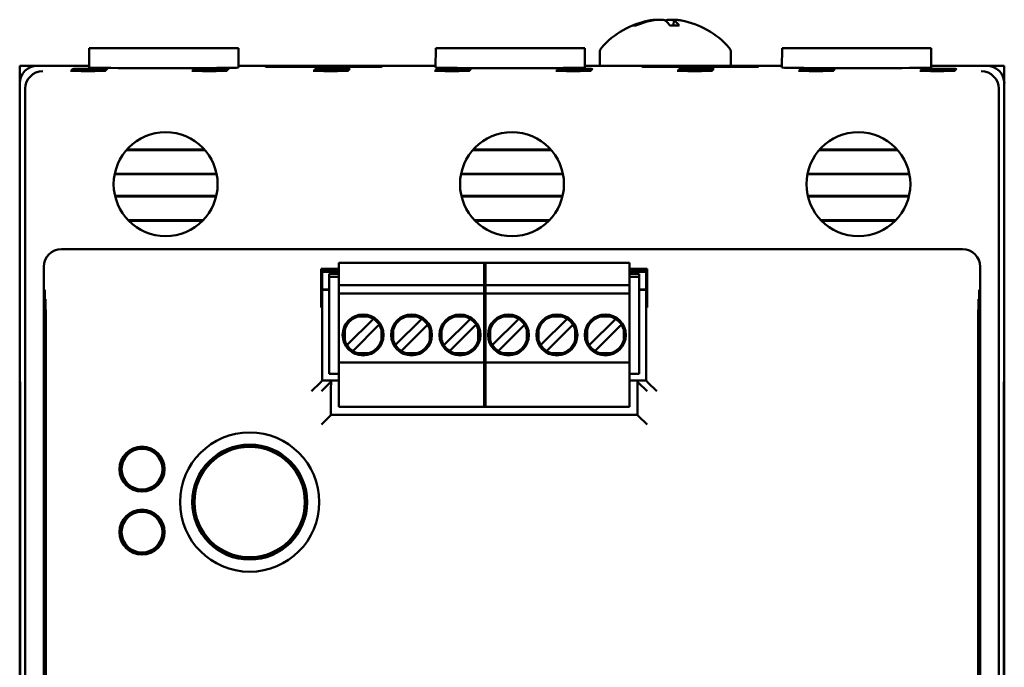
# Model space of a CAD drawing. Header units: inches. Extents: x 1.8 to 23.2, y 1.2 to 17.8.
# Tile 4 of 12: x 9.4 to 12.2, y 10 to 11.9. Entities that reach past the tile are written whole.
import ezdxf

# ---------------------------------------------------------------- set-up
doc = ezdxf.new("R2010")
doc.units = ezdxf.units.IN
doc.header["$LTSCALE"] = 0.8
doc.header["$MEASUREMENT"] = 0
doc.layers.add('Visible (ANSI)', color=7, linetype='Continuous', lineweight=50)

msp = doc.modelspace()

# ---------------------------------------------------------------- linework, layer by layer
at = {"layer": 'Visible (ANSI)'}
for p, q in [((11.2235, 11.8761), (11.2222, 11.861)), ((11.1162, 11.861), (11.1095, 11.861)), ((11.2383, 11.861), (11.2124, 11.861)), ((9.5614, 11.7962), (9.5609, 11.7412)), ((9.5614, 11.7962), (9.9854, 11.7962)), ((9.9854, 11.7962), (9.9858, 11.7412)), ((10.5464, 11.7962), (10.5459, 11.7412)), ((10.5464, 11.7962), (10.9704, 11.7962)), ((10.9704, 11.7962), (10.9708, 11.7412)), ((11.5314, 11.7962), (11.5309, 11.7412)), ((11.5314, 11.7962), (11.9554, 11.7962)), ((11.9554, 11.7962), (11.9558, 11.7412)), ((11.0129, 11.7842), (11.0129, 11.7462)), ((11.3859, 11.7842), (11.3859, 11.7462)), ((9.3634, 11.7462), (9.364, 11.7462)), ((9.3634, 11.7462), (9.3634, 11.6962)), ((9.364, 11.7041), (9.364, 11.7462)), ((9.364, 11.7462), (9.4134, 11.7462)), ((9.5609, 11.7462), (9.4134, 11.7462)), ((10.5459, 11.7462), (9.9858, 11.7462)), ((10.0628, 11.7446), (10.0629, 11.7435)), ((10.0628, 11.7435), (10.0628, 11.7446)), ((10.0628, 11.7446), (10.3939, 11.7446)), ((10.3939, 11.7435), (10.0628, 11.7435)), ((10.3939, 11.7446), (10.3939, 11.7435)), ((10.3939, 11.7446), (10.3939, 11.7435)), ((11.5309, 11.7462), (10.9708, 11.7462)), ((11.1328, 11.7446), (11.4639, 11.7446)), ((11.1328, 11.7446), (11.1329, 11.7435)), ((11.1328, 11.7435), (11.1328, 11.7446)), ((11.4639, 11.7435), (11.1328, 11.7435)), ((11.4639, 11.7446), (11.4639, 11.7435)), ((11.4639, 11.7446), (11.4639, 11.7435)), ((12.1134, 11.7462), (11.9558, 11.7462)), ((12.1134, 11.7462), (12.1627, 11.7462)), ((12.1627, 11.7462), (12.1627, 11.7041)), ((12.1627, 11.7462), (12.1634, 11.7462)), ((12.1634, 11.6962), (12.1634, 11.7462)), ((9.3634, 11.6962), (9.3634, 10.8762)), ((9.3792, 8.312), (9.3792, 11.6804)), ((12.1476, 11.6804), (12.1476, 8.312)), ((12.1634, 10.8762), (12.1634, 11.6962)), ((9.8886, 11.5082), (9.6682, 11.5082)), ((10.8736, 11.5082), (10.6532, 11.5082)), ((11.8586, 11.5082), (11.6382, 11.5082)), ((9.89, 11.5066), (9.6668, 11.5066)), ((10.875, 11.5066), (10.6518, 11.5066)), ((11.86, 11.5066), (11.6368, 11.5066)), ((9.6333, 11.4379), (9.9234, 11.4379)), ((9.6336, 11.4395), (9.9231, 11.4395)), ((10.6183, 11.4379), (10.9084, 11.4379)), ((10.6186, 11.4395), (10.9081, 11.4395)), ((11.6033, 11.4379), (11.8934, 11.4379)), ((11.6036, 11.4395), (11.8931, 11.4395)), ((9.9223, 11.3761), (9.6344, 11.3761)), ((9.9219, 11.3745), (9.6348, 11.3745)), ((10.9073, 11.3761), (10.6194, 11.3761)), ((10.9069, 11.3745), (10.6198, 11.3745)), ((11.8923, 11.3761), (11.6044, 11.3761)), ((11.8919, 11.3745), (11.6048, 11.3745)), ((9.6715, 11.3075), (9.8852, 11.3075)), ((9.6731, 11.3059), (9.8836, 11.3059)), ((10.6565, 11.3075), (10.8702, 11.3075)), ((10.6581, 11.3059), (10.8686, 11.3059)), ((11.6415, 11.3075), (11.8552, 11.3075)), ((11.6431, 11.3059), (11.8536, 11.3059)), ((12.0447, 11.2247), (9.4821, 11.2247)), ((9.4321, 11.1747), (9.4321, 8.8177)), ((10.271, 11.178), (10.271, 11.1859)), ((10.271, 11.1859), (10.6883, 11.1859)), ((10.271, 11.1229), (10.271, 11.178)), ((10.6844, 11.178), (10.6844, 11.1859)), ((10.6844, 11.1859), (11.0977, 11.1859)), ((10.6844, 11.178), (10.6844, 11.1229)), ((10.6883, 11.1859), (10.6883, 11.178)), ((10.6883, 11.1229), (10.6883, 11.178)), ((11.0977, 11.1859), (11.0977, 11.178)), ((11.0977, 11.178), (11.0977, 11.1229)), ((12.0947, 8.8177), (12.0947, 11.1747)), ((10.221, 11.1689), (10.221, 11.1021)), ((10.271, 11.1689), (10.221, 11.1689)), ((10.2239, 11.1655), (10.221, 11.1689)), ((10.271, 11.1655), (10.2239, 11.1655)), ((10.2239, 10.8514), (10.2239, 11.1655)), ((10.271, 11.1607), (10.2239, 11.1607)), ((10.271, 11.1606), (10.2239, 11.1606)), ((10.2434, 11.1465), (10.2434, 11.1544)), ((10.271, 11.1544), (10.2434, 11.1544)), ((10.2434, 10.8709), (10.2434, 11.1465)), ((10.2434, 11.1465), (10.271, 11.1465)), ((11.1477, 11.1689), (11.0977, 11.1689)), ((11.1449, 11.1655), (11.0977, 11.1655)), ((11.1449, 11.1607), (11.0977, 11.1607)), ((11.1449, 11.1606), (11.0977, 11.1606)), ((11.1253, 11.1544), (11.0977, 11.1544)), ((11.0977, 11.1465), (11.1253, 11.1465)), ((11.1253, 11.1544), (11.1253, 11.1465)), ((11.1253, 10.8709), (11.1253, 11.1465)), ((11.1477, 11.1689), (11.1449, 11.1655)), ((11.1449, 11.1655), (11.1449, 10.8514)), ((11.1477, 11.1021), (11.1477, 11.1689)), ((10.271, 11.1229), (10.271, 11.0993)), ((10.6883, 11.1229), (10.271, 11.1229)), ((10.6844, 11.1229), (10.6844, 11.0993)), ((11.0977, 11.1229), (10.6844, 11.1229)), ((10.6883, 11.0993), (10.6883, 11.1229)), ((11.0977, 11.0993), (11.0977, 11.1229)), ((10.2239, 11.1106), (10.2434, 11.1106)), ((10.2434, 11.1096), (10.2239, 11.1096)), ((10.271, 11.0914), (10.271, 11.0993)), ((10.6883, 11.0993), (10.271, 11.0993)), ((10.271, 10.9103), (10.271, 11.0914)), ((10.6844, 11.0914), (10.6844, 11.0993)), ((11.0977, 11.0993), (10.6844, 11.0993)), ((10.6844, 11.0914), (10.6844, 10.9103)), ((10.6883, 11.0993), (10.6883, 11.0914)), ((10.6883, 10.9103), (10.6883, 11.0914)), ((11.0977, 11.0993), (11.0977, 11.0914)), ((11.0977, 11.0914), (11.0977, 10.9103)), ((11.1253, 11.1106), (11.1449, 11.1106)), ((11.1449, 11.1096), (11.1253, 11.1096)), ((9.4366, 11.0826), (9.4352, 11.084)), ((12.0915, 11.084), (12.0902, 11.0826)), ((10.3544, 11.0333), (10.3253, 11.0333)), ((10.4922, 11.0333), (10.4631, 11.0333)), ((10.63, 11.0333), (10.6009, 11.0333)), ((10.7678, 11.0333), (10.7387, 11.0333)), ((10.9056, 11.0333), (10.8765, 11.0333)), ((11.0434, 11.0333), (11.0143, 11.0333)), ((10.3646, 11.0226), (10.2985, 10.9564)), ((10.3152, 10.9397), (10.3813, 11.0059)), ((10.3689, 11.0269), (10.3646, 11.0226)), ((10.3856, 11.0102), (10.3813, 11.0059)), ((10.5024, 11.0226), (10.4362, 10.9564)), ((10.453, 10.9397), (10.5191, 11.0059)), ((10.5067, 11.0269), (10.5024, 11.0226)), ((10.5234, 11.0102), (10.5191, 11.0059)), ((10.6402, 11.0226), (10.574, 10.9564)), ((10.5907, 10.9397), (10.6569, 11.0059)), ((10.6445, 11.0269), (10.6402, 11.0226)), ((10.6612, 11.0102), (10.6569, 11.0059)), ((10.778, 11.0226), (10.7118, 10.9564)), ((10.7285, 10.9397), (10.7947, 11.0059)), ((10.7823, 11.0269), (10.778, 11.0226)), ((10.799, 11.0102), (10.7947, 11.0059)), ((10.9158, 11.0226), (10.8496, 10.9564)), ((10.8663, 10.9397), (10.9325, 11.0059)), ((10.9201, 11.0269), (10.9158, 11.0226)), ((10.9368, 11.0102), (10.9325, 11.0059)), ((11.0536, 11.0226), (10.9874, 10.9564)), ((11.0041, 10.9397), (11.0703, 11.0059)), ((11.0579, 11.0269), (11.0536, 11.0226)), ((11.0746, 11.0102), (11.0703, 11.0059)), ((10.2877, 10.9957), (10.2877, 10.9666)), ((10.392, 10.9666), (10.392, 10.9957)), ((10.4255, 10.9957), (10.4255, 10.9666)), ((10.5298, 10.9666), (10.5298, 10.9957)), ((10.5633, 10.9957), (10.5633, 10.9666)), ((10.6676, 10.9666), (10.6676, 10.9957)), ((10.7011, 10.9957), (10.7011, 10.9666)), ((10.8054, 10.9666), (10.8054, 10.9957)), ((10.8389, 10.9957), (10.8389, 10.9666)), ((10.9432, 10.9666), (10.9432, 10.9957)), ((10.9767, 10.9957), (10.9767, 10.9666)), ((11.081, 10.9666), (11.081, 10.9957)), ((9.4376, 8.8972), (9.4376, 10.9576)), ((10.2985, 10.9564), (10.2942, 10.9521)), ((10.4362, 10.9564), (10.432, 10.9521)), ((10.574, 10.9564), (10.5698, 10.9521)), ((10.7118, 10.9564), (10.7075, 10.9521)), ((10.8496, 10.9564), (10.8453, 10.9521)), ((10.9874, 10.9564), (10.9831, 10.9521)), ((12.0891, 10.9576), (12.0891, 8.8972)), ((10.3152, 10.9397), (10.3109, 10.9354)), ((10.3544, 10.929), (10.3253, 10.929)), ((10.453, 10.9397), (10.4487, 10.9354)), ((10.4922, 10.929), (10.4631, 10.929)), ((10.5907, 10.9397), (10.5865, 10.9354)), ((10.63, 10.929), (10.6009, 10.929)), ((10.7285, 10.9397), (10.7243, 10.9354)), ((10.7678, 10.929), (10.7387, 10.929)), ((10.8663, 10.9397), (10.862, 10.9354)), ((10.9056, 10.929), (10.8765, 10.929)), ((11.0041, 10.9397), (10.9998, 10.9354)), ((11.0434, 10.929), (11.0143, 10.929)), ((10.271, 10.9024), (10.271, 10.9103)), ((10.271, 10.7843), (10.271, 10.9024)), ((10.271, 10.9024), (10.6883, 10.9024)), ((10.6844, 10.9024), (10.6844, 10.9103)), ((10.6844, 10.9024), (10.6844, 10.7843)), ((10.6844, 10.9024), (11.0977, 10.9024)), ((10.6883, 10.9103), (10.6883, 10.9024)), ((10.6883, 10.7843), (10.6883, 10.9024)), ((11.0977, 10.9103), (11.0977, 10.9024)), ((11.0977, 10.9024), (11.0977, 10.7843)), ((9.3634, 10.8762), (9.3638, 10.8757)), ((9.3634, 10.8762), (9.3634, 10.8712)), ((9.3634, 10.8712), (9.3634, 9.1212)), ((9.3639, 10.8712), (9.3634, 10.8712)), ((9.3634, 10.8712), (9.3638, 10.8707)), ((9.3638, 10.8757), (9.3643, 10.8223)), ((9.3638, 10.8707), (9.3642, 10.8203)), ((9.3639, 10.8707), (9.3638, 10.8707)), ((10.2434, 10.8709), (10.271, 10.8709)), ((11.0977, 10.8709), (11.1253, 10.8709)), ((12.1624, 10.8223), (12.1629, 10.8757)), ((12.1625, 10.8203), (12.1629, 10.8707)), ((12.1629, 10.8757), (12.1634, 10.8762)), ((12.1634, 10.8712), (12.1629, 10.8712)), ((12.1634, 10.8712), (12.1629, 10.8707)), ((12.1629, 10.8707), (12.1629, 10.8707)), ((12.1634, 10.8712), (12.1634, 10.8762)), ((12.1634, 9.1212), (12.1634, 10.8712)), ((10.2186, 10.8461), (10.1936, 10.8211)), ((10.2186, 10.8461), (10.2239, 10.8514)), ((10.2462, 10.8461), (10.2212, 10.8211)), ((10.271, 10.8514), (10.2239, 10.8514)), ((10.2462, 10.8461), (10.2488, 10.8487)), ((11.1449, 10.8514), (11.0977, 10.8514)), ((11.1199, 10.8487), (11.1225, 10.8461)), ((11.1225, 10.8461), (11.1475, 10.8211)), ((11.1501, 10.8461), (11.1449, 10.8514)), ((11.1501, 10.8461), (11.1751, 10.8211)), ((9.3642, 9.172), (9.3642, 10.8203)), ((9.3642, 10.8203), (9.3643, 10.8203)), ((9.3643, 10.8223), (9.3643, 9.17)), ((10.2486, 10.8237), (10.2486, 10.754)), ((11.1202, 10.754), (11.1202, 10.8237)), ((12.1624, 9.17), (12.1624, 10.8223)), ((12.1624, 10.8203), (12.1625, 10.8203)), ((12.1625, 10.8203), (12.1625, 9.172)), ((10.271, 10.7764), (10.271, 10.7843)), ((10.6844, 10.7764), (10.6844, 10.7843)), ((10.6883, 10.7843), (10.6883, 10.7764)), ((11.0977, 10.7843), (11.0977, 10.7764)), ((10.2462, 10.7516), (10.2486, 10.754)), ((10.2486, 10.754), (11.1202, 10.754)), ((10.271, 10.7764), (10.6883, 10.7764)), ((10.6844, 10.7764), (11.0977, 10.7764)), ((11.1225, 10.7516), (11.1202, 10.754)), ((10.2462, 10.7516), (10.2212, 10.7266)), ((11.1225, 10.7516), (11.1475, 10.7266)), ((9.7059, 10.6589), (9.706, 10.6636)), ((9.7119, 10.6589), (9.7059, 10.6589)), ((9.7059, 10.6586), (9.7059, 10.6589)), ((9.7179, 10.6588), (9.7119, 10.6589)), ((9.718, 10.6634), (9.7179, 10.6588)), ((9.7179, 10.6588), (9.7179, 10.6585)), ((9.6574, 10.6248), (9.6534, 10.6271)), ((9.6604, 10.6299), (9.6574, 10.6248)), ((9.6576, 10.6246), (9.6574, 10.6248)), ((9.6595, 10.6374), (9.6635, 10.6351)), ((9.6635, 10.6351), (9.6604, 10.6299)), ((9.6635, 10.6351), (9.6638, 10.6349)), ((9.7595, 10.6338), (9.7598, 10.634)), ((9.7598, 10.634), (9.7639, 10.6363)), ((9.7627, 10.6288), (9.7598, 10.634)), ((9.7657, 10.6235), (9.7627, 10.6288)), ((9.7657, 10.6235), (9.7654, 10.6234)), ((9.7697, 10.6258), (9.7657, 10.6235)), ((9.6528, 10.5738), (9.6568, 10.5761)), ((9.6568, 10.5761), (9.6571, 10.5762)), ((9.6568, 10.5761), (9.6598, 10.5708)), ((9.6627, 10.5656), (9.6587, 10.5633)), ((9.6598, 10.5708), (9.6627, 10.5656)), ((9.663, 10.5658), (9.6627, 10.5656)), ((9.759, 10.5645), (9.7588, 10.5647)), ((9.759, 10.5645), (9.7621, 10.5697)), ((9.763, 10.5622), (9.759, 10.5645)), ((9.7621, 10.5697), (9.7651, 10.5748)), ((9.7649, 10.575), (9.7651, 10.5748)), ((9.7651, 10.5748), (9.7691, 10.5725)), ((9.7045, 10.5362), (9.7046, 10.5408)), ((9.7046, 10.5408), (9.7046, 10.5411)), ((9.7046, 10.5408), (9.7106, 10.5407)), ((9.7106, 10.5407), (9.7166, 10.5407)), ((9.7166, 10.5407), (9.7165, 10.536)), ((9.7166, 10.541), (9.7166, 10.5407)), ((9.7059, 10.4799), (9.706, 10.4846)), ((9.7119, 10.4799), (9.7059, 10.4799)), ((9.7059, 10.4796), (9.7059, 10.4799)), ((9.7179, 10.4798), (9.7119, 10.4799)), ((9.718, 10.4844), (9.7179, 10.4798)), ((9.7179, 10.4798), (9.7179, 10.4795)), ((9.6574, 10.4458), (9.6534, 10.4481)), ((9.6604, 10.4509), (9.6574, 10.4458)), ((9.6576, 10.4456), (9.6574, 10.4458)), ((9.6595, 10.4584), (9.6635, 10.4561)), ((9.6635, 10.4561), (9.6604, 10.4509)), ((9.6635, 10.4561), (9.6638, 10.4559)), ((9.7595, 10.4548), (9.7598, 10.455)), ((9.7598, 10.455), (9.7639, 10.4573)), ((9.7627, 10.4498), (9.7598, 10.455)), ((9.7657, 10.4445), (9.7627, 10.4498)), ((9.7657, 10.4445), (9.7654, 10.4444)), ((9.7697, 10.4468), (9.7657, 10.4445)), ((9.6528, 10.3948), (9.6568, 10.3971)), ((9.6568, 10.3971), (9.6571, 10.3972)), ((9.6568, 10.3971), (9.6598, 10.3918)), ((9.6598, 10.3918), (9.6627, 10.3866)), ((9.759, 10.3855), (9.7621, 10.3907)), ((9.7621, 10.3907), (9.7651, 10.3958)), ((9.7649, 10.396), (9.7651, 10.3958)), ((9.7651, 10.3958), (9.7691, 10.3935)), ((9.6627, 10.3866), (9.6587, 10.3843)), ((9.663, 10.3868), (9.6627, 10.3866)), ((9.7045, 10.3572), (9.7046, 10.3618)), ((9.7046, 10.3618), (9.7046, 10.3621)), ((9.7046, 10.3618), (9.7106, 10.3617)), ((9.7106, 10.3617), (9.7166, 10.3617)), ((9.7166, 10.3617), (9.7165, 10.357)), ((9.7166, 10.362), (9.7166, 10.3617)), ((9.759, 10.3855), (9.7588, 10.3857)), ((9.763, 10.3832), (9.759, 10.3855))]:
    msp.add_line(p, q, dxfattribs=at)
for centre, radius in [((9.7784, 11.4097), 0.1478), ((10.7634, 11.4097), 0.1478), ((11.7484, 11.4097), 0.1478), ((10.3399, 10.9812), 0.0581), ((10.4777, 10.9812), 0.0581), ((10.6155, 10.9812), 0.0581), ((10.7533, 10.9812), 0.0581), ((10.8911, 10.9812), 0.0581), ((11.0288, 10.9812), 0.0581), ((10.0174, 10.5062), 0.1979), ((10.0174, 10.5062), 0.1635), ((10.0174, 10.5062), 0.1625), ((9.7113, 10.5998), 0.064), ((9.7113, 10.5998), 0.058), ((10.0174, 10.5062), 0.1617), ((10.0174, 10.5062), 0.157), ((9.7113, 10.4208), 0.064), ((9.7113, 10.4208), 0.058)]:
    msp.add_circle(centre, radius, dxfattribs=at)
for centre, radius, start, end in [((11.1994, 11.6367), 0.2425, 100.8266, 138.4591), ((11.1994, 11.6367), 0.2425, 41.5409, 79.1734), ((11.0329, 11.7842), 0.02, 138.4591, 180), ((11.3659, 11.7842), 0.02, 0, 41.5409), ((10.3399, 10.9812), 0.0541, 105.4987, 164.5013), ((10.3399, 10.9812), 0.0541, 15.4987, 74.5013), ((10.4777, 10.9812), 0.0541, 105.4987, 164.5013), ((10.4777, 10.9812), 0.0541, 15.4987, 74.5013), ((10.6155, 10.9812), 0.0541, 105.4987, 164.5013), ((10.6155, 10.9812), 0.0541, 15.4987, 74.5013), ((10.7533, 10.9812), 0.0541, 105.4987, 164.5013), ((10.7533, 10.9812), 0.0541, 15.4987, 74.5013), ((10.8911, 10.9812), 0.0541, 105.4987, 164.5013), ((10.8911, 10.9812), 0.0541, 15.4987, 74.5013), ((11.0288, 10.9812), 0.0541, 105.4987, 164.5013), ((11.0288, 10.9812), 0.0541, 15.4987, 74.5013), ((10.3399, 10.9812), 0.0541, 195.4987, 254.5013), ((10.3399, 10.9812), 0.0541, 285.4987, 344.5013), ((10.4777, 10.9812), 0.0541, 195.4987, 254.5013), ((10.4777, 10.9812), 0.0541, 285.4987, 344.5013), ((10.6155, 10.9812), 0.0541, 195.4987, 254.5013), ((10.6155, 10.9812), 0.0541, 285.4987, 344.5013), ((10.7533, 10.9812), 0.0541, 195.4987, 254.5013), ((10.7533, 10.9812), 0.0541, 285.4987, 344.5013), ((10.8911, 10.9812), 0.0541, 195.4987, 254.5013), ((10.8911, 10.9812), 0.0541, 285.4987, 344.5013), ((11.0288, 10.9812), 0.0541, 195.4987, 254.5013), ((11.0288, 10.9812), 0.0541, 285.4987, 344.5013), ((9.7113, 10.5998), 0.0598, 95.1139, 143.5935), ((9.7113, 10.5998), 0.0591, 89.3537, 95.1828), ((9.7113, 10.5998), 0.0591, 83.5245, 89.3537), ((9.7113, 10.5998), 0.0598, 35.1139, 83.5935), ((9.7113, 10.5998), 0.0598, 155.1139, 203.5935), ((9.7113, 10.5998), 0.0591, 149.3537, 155.1828), ((9.7113, 10.5998), 0.0591, 143.5245, 149.3537), ((9.7113, 10.5998), 0.0591, 29.3537, 35.1828), ((9.7113, 10.5998), 0.0591, 23.5245, 29.3537), ((9.7113, 10.5998), 0.0598, 335.1139, 23.5935), ((9.7113, 10.5998), 0.0591, 203.5245, 209.3537), ((9.7113, 10.5998), 0.0591, 209.3537, 215.1828), ((9.7113, 10.5998), 0.0598, 215.1139, 263.5935), ((9.7113, 10.5998), 0.0598, 275.1139, 323.5935), ((9.7113, 10.5998), 0.0591, 323.5245, 329.3537), ((9.7113, 10.5998), 0.0591, 329.3537, 335.1828), ((9.7113, 10.5998), 0.0591, 263.5245, 269.3537), ((9.7113, 10.5998), 0.0591, 269.3537, 275.1828), ((9.7113, 10.4208), 0.0598, 95.1139, 143.5935), ((9.7113, 10.4208), 0.0591, 89.3537, 95.1828), ((9.7113, 10.4208), 0.0591, 83.5245, 89.3537), ((9.7113, 10.4208), 0.0598, 35.1139, 83.5935), ((9.7113, 10.4208), 0.0598, 155.1139, 203.5935), ((9.7113, 10.4208), 0.0591, 149.3537, 155.1828), ((9.7113, 10.4208), 0.0591, 143.5245, 149.3537), ((9.7113, 10.4208), 0.0591, 29.3537, 35.1828), ((9.7113, 10.4208), 0.0591, 23.5245, 29.3537), ((9.7113, 10.4208), 0.0598, 335.1139, 23.5935), ((9.7113, 10.4208), 0.0591, 203.5245, 209.3537), ((9.7113, 10.4208), 0.0591, 209.3537, 215.1828), ((9.7113, 10.4208), 0.0591, 323.5245, 329.3537), ((9.7113, 10.4208), 0.0591, 329.3537, 335.1828), ((9.7113, 10.4208), 0.0598, 215.1139, 263.5935), ((9.7113, 10.4208), 0.0591, 263.5245, 269.3537), ((9.7113, 10.4208), 0.0591, 269.3537, 275.1828), ((9.7113, 10.4208), 0.0598, 275.1139, 323.5935)]:
    msp.add_arc(centre, radius, start, end, dxfattribs=at)
for centre, major_axis, ratio, start_param, end_param in [((11.2017, 11.6375), (-0.0807, 0.2284), 0.965147, 6.148166, 6.347066), ((11.1962, 11.6375), (0.0626, 0.234), 0.941411, 0.440211, 0.639111), ((11.2086, 11.6375), (-0.0218, 0.2413), 0.24677, 5.8685, 6.067399), ((11.1903, 11.6375), (0.0223, 0.2412), 0.325805, 5.920934, 6.119834), ((9.4134, 11.6962), (-0.0354, 0.0354), 0.999924, 5.497825, 7.068545), ((9.7734, 11.7412), (-0.2125, 0), 0.008727, 6.28311, 9.424855), ((10.7584, 11.7412), (-0.2125, 0), 0.008727, 6.283109, 9.424854), ((11.7434, 11.7412), (-0.2125, 0), 0.008727, 6.283109, 9.424854), ((12.1134, 11.6962), (0.0354, 0.0354), 0.999924, 5.497825, 7.068545), ((9.4287, 11.6808), (-0.0192, -0.0463), 0.987735, 3.538674, 5.100744), ((12.098, 11.6808), (-0.0192, 0.0463), 0.987735, 4.324034, 5.886104), ((9.4292, 11.6803), (-0.0354, 0.0354), 0.999924, 0.77671, 0.78536), ((12.0976, 11.6803), (0.0354, 0.0354), 0.999924, 5.497825, 5.506476), ((9.4821, 11.1747), (-0.0354, 0.0354), 0.999924, 5.497825, 7.068545), ((12.0447, 11.1747), (0.0354, 0.0354), 0.999924, 5.497825, 7.068545), ((9.4366, 10.9576), (0, -0.125), 0.008727, 1.570796, 3.132866), ((12.0902, 10.9576), (0, 0.125), 0.008727, 0.008727, 1.570796), ((10.2488, 10.8237), (0, 0.025), 0.008727, 0.008727, 1.570796), ((11.1199, 10.8237), (0, -0.025), 0.008727, 1.570796, 3.132866)]:
    msp.add_ellipse(centre, major_axis=major_axis, ratio=ratio, start_param=start_param, end_param=end_param, dxfattribs=at)
for centre in [(9.5576, 11.7317), (9.5593, 11.7334), (9.561, 11.7351), (9.5628, 11.7369), (9.9026, 11.7317), (9.9043, 11.7334), (9.906, 11.7351), (9.9078, 11.7369), (10.2476, 11.7317), (10.2493, 11.7334), (10.251, 11.7351), (10.2528, 11.7369), (10.5926, 11.7317), (10.5943, 11.7334), (10.596, 11.7351), (10.5978, 11.7369), (10.9376, 11.7317), (10.9393, 11.7334), (10.941, 11.7351), (10.9428, 11.7369), (11.2826, 11.7317), (11.2843, 11.7334), (11.286, 11.7351), (11.2878, 11.7369), (11.6276, 11.7317), (11.6293, 11.7334), (11.631, 11.7351), (11.6328, 11.7369), (11.9726, 11.7317), (11.9743, 11.7334), (11.976, 11.7351), (11.9778, 11.7369)]:
    msp.add_ellipse(centre, major_axis=(-0.0494, 0), ratio=0.008727, dxfattribs=at)
for points, knots in [([(11.1747, 11.8766), (11.1741, 11.8769), (11.1732, 11.877), (11.1702, 11.8771), (11.1676, 11.8769), (11.1614, 11.8762), (11.1577, 11.8756), (11.1532, 11.8747), (11.1523, 11.8745), (11.1515, 11.8744)], [0.03899714, 0.03899714, 0.03899714, 0.03899714, 0.06091597, 0.06091597, 0.0912553, 0.0912553, 0.12159464, 0.12159464, 0.12829742, 0.12829742, 0.12829742, 0.12829742]), ([(11.159, 11.8744), (11.1627, 11.8751), (11.167, 11.8758), (11.1754, 11.8768), (11.1795, 11.877), (11.1867, 11.8771), (11.1902, 11.8769), (11.1958, 11.8762), (11.198, 11.8756), (11.1996, 11.8747), (11.1999, 11.8745), (11.2001, 11.8744)], [0, 0, 0, 0, 0.030458, 0.030458, 0.060916, 0.060916, 0.0912553, 0.0912553, 0.1215946, 0.1215946, 0.1282974, 0.1282974, 0.1282974, 0.1282974]), ([(11.224, 11.8766), (11.2211, 11.8769), (11.2182, 11.877), (11.212, 11.8771), (11.2085, 11.8769), (11.2029, 11.8762), (11.2008, 11.8756), (11.1994, 11.8749), (11.1994, 11.8748), (11.1994, 11.8748)], [0.03899714, 0.03899714, 0.03899714, 0.03899714, 0.06091597, 0.06091597, 0.0912553, 0.0912553, 0.12159464, 0.12159464, 0.12200406, 0.12200406, 0.12200406, 0.12200406]), ([(11.2251, 11.8744), (11.2239, 11.8751), (11.2233, 11.8758), (11.2239, 11.8768), (11.225, 11.877), (11.2285, 11.8771), (11.2311, 11.8769), (11.2374, 11.8762), (11.2411, 11.8756), (11.2448, 11.8749), (11.2449, 11.8748), (11.2449, 11.8748)], [0, 0, 0, 0, 0.030458, 0.030458, 0.060916, 0.060916, 0.0912553, 0.0912553, 0.1215946, 0.1215946, 0.1220041, 0.1220041, 0.1220041, 0.1220041]), ([(11.1071, 11.8605), (11.1071, 11.8605), (11.1072, 11.8605), (11.1078, 11.8608), (11.1087, 11.861), (11.1095, 11.861)], [0.017596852, 0.017596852, 0.017596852, 0.017596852, 0.01762601, 0.01762601, 0.023499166, 0.023499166, 0.023499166, 0.023499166]), ([(11.2383, 11.861), (11.2386, 11.861), (11.2388, 11.8608), (11.239, 11.8605), (11.239, 11.8605), (11.239, 11.8605)], [0.070224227, 0.070224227, 0.070224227, 0.070224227, 0.076097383, 0.076097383, 0.076126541, 0.076126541, 0.076126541, 0.076126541]), ([(9.4348, 11.1093), (9.4348, 11.1093), (9.4348, 11.1093), (9.4349, 11.1042), (9.4349, 11.0992), (9.435, 11.0918), (9.4351, 11.0887), (9.4351, 11.0847), (9.4352, 11.084), (9.4352, 11.084)], [-0.000493, -0.000493, -0.000493, -0.000493, 0, 0, 0.0531307, 0.0531307, 0.0915083, 0.0915083, 0.1243596, 0.1243596, 0.1243596, 0.1243596]), ([(10.2208, 11.0589), (10.2208, 11.059), (10.2208, 11.059), (10.2208, 11.0639), (10.2209, 11.0689), (10.2209, 11.0784), (10.221, 11.0833), (10.221, 11.0936), (10.221, 11.0981), (10.221, 11.1021)], [-0.0004931, -0.0004931, -0.0004931, -0.0004931, 0, 0, 0.0525081, 0.0525081, 0.0905823, 0.0905823, 0.1233852, 0.1233852, 0.1233852, 0.1233852]), ([(11.1477, 11.1021), (11.1477, 11.0981), (11.1477, 11.0936), (11.1478, 11.0833), (11.1478, 11.0784), (11.1479, 11.0689), (11.1479, 11.0639), (11.1479, 11.059), (11.1479, 11.059), (11.1479, 11.0589)], [0, 0, 0, 0, 0.0304487, 0.0304487, 0.0657904, 0.0657904, 0.1145302, 0.1145302, 0.1149879, 0.1149879, 0.1149879, 0.1149879]), ([(12.0915, 11.084), (12.0915, 11.084), (12.0916, 11.0847), (12.0917, 11.0887), (12.0917, 11.0918), (12.0918, 11.0992), (12.0918, 11.1042), (12.0919, 11.1093), (12.0919, 11.1093), (12.0919, 11.1093)], [0, 0, 0, 0, 0.0302867, 0.0302867, 0.0656682, 0.0656682, 0.1146511, 0.1146511, 0.1151055, 0.1151055, 0.1151055, 0.1151055]), ([(10.3253, 11.0333), (10.3256, 11.0334), (10.3259, 11.0335), (10.3307, 11.0349), (10.3353, 11.036), (10.3399, 11.036), (10.3444, 11.036), (10.349, 11.0349), (10.3539, 11.0335), (10.3541, 11.0334), (10.3544, 11.0333)], [-0.03682745, -0.03682745, -0.03682745, -0.03682745, -0.03477651, -0.03477651, 0, 0, 0, 0.03477651, 0.03477651, 0.03682745, 0.03682745, 0.03682745, 0.03682745]), ([(10.4631, 11.0333), (10.4634, 11.0334), (10.4637, 11.0335), (10.4685, 11.0349), (10.4731, 11.036), (10.4777, 11.036), (10.4822, 11.036), (10.4868, 11.0349), (10.4917, 11.0335), (10.4919, 11.0334), (10.4922, 11.0333)], [-0.03682745, -0.03682745, -0.03682745, -0.03682745, -0.03477651, -0.03477651, 0, 0, 0, 0.03477651, 0.03477651, 0.03682745, 0.03682745, 0.03682745, 0.03682745]), ([(10.6009, 11.0333), (10.6012, 11.0334), (10.6015, 11.0335), (10.6063, 11.0349), (10.6109, 11.036), (10.6155, 11.036), (10.62, 11.036), (10.6246, 11.0349), (10.6295, 11.0335), (10.6297, 11.0334), (10.63, 11.0333)], [-0.03682745, -0.03682745, -0.03682745, -0.03682745, -0.03477651, -0.03477651, 0, 0, 0, 0.03477651, 0.03477651, 0.03682745, 0.03682745, 0.03682745, 0.03682745]), ([(10.7387, 11.0333), (10.739, 11.0334), (10.7393, 11.0335), (10.7441, 11.0349), (10.7487, 11.036), (10.7533, 11.036), (10.7578, 11.036), (10.7624, 11.0349), (10.7673, 11.0335), (10.7675, 11.0334), (10.7678, 11.0333)], [-0.03682745, -0.03682745, -0.03682745, -0.03682745, -0.03477651, -0.03477651, 0, 0, 0, 0.03477651, 0.03477651, 0.03682745, 0.03682745, 0.03682745, 0.03682745]), ([(10.8765, 11.0333), (10.8768, 11.0334), (10.8771, 11.0335), (10.8819, 11.0349), (10.8865, 11.036), (10.8911, 11.036), (10.8956, 11.036), (10.9002, 11.0349), (10.905, 11.0335), (10.9053, 11.0334), (10.9056, 11.0333)], [-0.03682745, -0.03682745, -0.03682745, -0.03682745, -0.03477651, -0.03477651, 0, 0, 0, 0.03477651, 0.03477651, 0.03682745, 0.03682745, 0.03682745, 0.03682745]), ([(11.0143, 11.0333), (11.0146, 11.0334), (11.0149, 11.0335), (11.0197, 11.0349), (11.0243, 11.036), (11.0288, 11.036), (11.0334, 11.036), (11.038, 11.0349), (11.0428, 11.0335), (11.0431, 11.0334), (11.0434, 11.0333)], [-0.03682745, -0.03682745, -0.03682745, -0.03682745, -0.03477651, -0.03477651, 0, 0, 0, 0.03477651, 0.03477651, 0.03682745, 0.03682745, 0.03682745, 0.03682745]), ([(10.2877, 10.9666), (10.2874, 10.9677), (10.2871, 10.9688), (10.2868, 10.9698), (10.2865, 10.9709), (10.2863, 10.9718), (10.2861, 10.9728), (10.2859, 10.9737), (10.2857, 10.9746), (10.2855, 10.9755), (10.2854, 10.9763), (10.2853, 10.9771), (10.2852, 10.9779), (10.2851, 10.9787), (10.2851, 10.9794), (10.285, 10.9801), (10.285, 10.9808), (10.285, 10.9815), (10.285, 10.9822), (10.2851, 10.9829), (10.2851, 10.9836), (10.2852, 10.9844), (10.2853, 10.9852), (10.2854, 10.986), (10.2855, 10.9868), (10.2857, 10.9877), (10.2859, 10.9886), (10.2861, 10.9895), (10.2863, 10.9905), (10.2865, 10.9914), (10.2868, 10.9925), (10.2871, 10.9935), (10.2874, 10.9946), (10.2877, 10.9957)], [0, 0, 0, 0, 0.090909, 0.090909, 0.090909, 0.181818, 0.181818, 0.181818, 0.272727, 0.272727, 0.272727, 0.363636, 0.363636, 0.363636, 0.454545, 0.454545, 0.454545, 0.545455, 0.545455, 0.545455, 0.636364, 0.636364, 0.636364, 0.727273, 0.727273, 0.727273, 0.818182, 0.818182, 0.818182, 0.909091, 0.909091, 0.909091, 1, 1, 1, 1]), ([(10.392, 10.9957), (10.3924, 10.9946), (10.3927, 10.9935), (10.3929, 10.9925), (10.3932, 10.9914), (10.3935, 10.9905), (10.3937, 10.9895), (10.3939, 10.9886), (10.3941, 10.9877), (10.3942, 10.9868), (10.3944, 10.986), (10.3945, 10.9852), (10.3945, 10.9844), (10.3946, 10.9836), (10.3947, 10.9829), (10.3947, 10.9822), (10.3947, 10.9815), (10.3947, 10.9808), (10.3947, 10.9801), (10.3947, 10.9794), (10.3946, 10.9787), (10.3945, 10.9779), (10.3945, 10.9771), (10.3944, 10.9763), (10.3942, 10.9755), (10.3941, 10.9746), (10.3939, 10.9737), (10.3937, 10.9728), (10.3935, 10.9718), (10.3932, 10.9709), (10.3929, 10.9698), (10.3927, 10.9688), (10.3924, 10.9677), (10.392, 10.9666)], [0, 0, 0, 0, 0.090909, 0.090909, 0.090909, 0.181818, 0.181818, 0.181818, 0.272727, 0.272727, 0.272727, 0.363636, 0.363636, 0.363636, 0.454545, 0.454545, 0.454545, 0.545455, 0.545455, 0.545455, 0.636364, 0.636364, 0.636364, 0.727273, 0.727273, 0.727273, 0.818182, 0.818182, 0.818182, 0.909091, 0.909091, 0.909091, 1, 1, 1, 1]), ([(10.4255, 10.9666), (10.4252, 10.9677), (10.4249, 10.9688), (10.4246, 10.9698), (10.4243, 10.9709), (10.4241, 10.9718), (10.4239, 10.9728), (10.4237, 10.9737), (10.4235, 10.9746), (10.4233, 10.9755), (10.4232, 10.9763), (10.4231, 10.9771), (10.423, 10.9779), (10.4229, 10.9787), (10.4229, 10.9794), (10.4228, 10.9801), (10.4228, 10.9808), (10.4228, 10.9815), (10.4228, 10.9822), (10.4229, 10.9829), (10.4229, 10.9836), (10.423, 10.9844), (10.4231, 10.9852), (10.4232, 10.986), (10.4233, 10.9868), (10.4235, 10.9877), (10.4237, 10.9886), (10.4239, 10.9895), (10.4241, 10.9905), (10.4243, 10.9914), (10.4246, 10.9925), (10.4249, 10.9935), (10.4252, 10.9946), (10.4255, 10.9957)], [0, 0, 0, 0, 0.090909, 0.090909, 0.090909, 0.181818, 0.181818, 0.181818, 0.272727, 0.272727, 0.272727, 0.363636, 0.363636, 0.363636, 0.454545, 0.454545, 0.454545, 0.545455, 0.545455, 0.545455, 0.636364, 0.636364, 0.636364, 0.727273, 0.727273, 0.727273, 0.818182, 0.818182, 0.818182, 0.909091, 0.909091, 0.909091, 1, 1, 1, 1]), ([(10.5298, 10.9957), (10.5302, 10.9946), (10.5305, 10.9935), (10.5307, 10.9925), (10.531, 10.9914), (10.5313, 10.9905), (10.5315, 10.9895), (10.5317, 10.9886), (10.5319, 10.9877), (10.532, 10.9868), (10.5321, 10.986), (10.5323, 10.9852), (10.5323, 10.9844), (10.5324, 10.9836), (10.5325, 10.9829), (10.5325, 10.9822), (10.5325, 10.9815), (10.5325, 10.9808), (10.5325, 10.9801), (10.5325, 10.9794), (10.5324, 10.9787), (10.5323, 10.9779), (10.5323, 10.9771), (10.5321, 10.9763), (10.532, 10.9755), (10.5319, 10.9746), (10.5317, 10.9737), (10.5315, 10.9728), (10.5313, 10.9718), (10.531, 10.9709), (10.5307, 10.9698), (10.5305, 10.9688), (10.5302, 10.9677), (10.5298, 10.9666)], [0, 0, 0, 0, 0.090909, 0.090909, 0.090909, 0.181818, 0.181818, 0.181818, 0.272727, 0.272727, 0.272727, 0.363636, 0.363636, 0.363636, 0.454545, 0.454545, 0.454545, 0.545455, 0.545455, 0.545455, 0.636364, 0.636364, 0.636364, 0.727273, 0.727273, 0.727273, 0.818182, 0.818182, 0.818182, 0.909091, 0.909091, 0.909091, 1, 1, 1, 1]), ([(10.5633, 10.9666), (10.563, 10.9677), (10.5627, 10.9688), (10.5624, 10.9698), (10.5621, 10.9709), (10.5619, 10.9718), (10.5617, 10.9728), (10.5614, 10.9737), (10.5613, 10.9746), (10.5611, 10.9755), (10.561, 10.9763), (10.5609, 10.9771), (10.5608, 10.9779), (10.5607, 10.9787), (10.5607, 10.9794), (10.5606, 10.9801), (10.5606, 10.9808), (10.5606, 10.9815), (10.5606, 10.9822), (10.5607, 10.9829), (10.5607, 10.9836), (10.5608, 10.9844), (10.5609, 10.9852), (10.561, 10.986), (10.5611, 10.9868), (10.5613, 10.9877), (10.5614, 10.9886), (10.5617, 10.9895), (10.5619, 10.9905), (10.5621, 10.9914), (10.5624, 10.9925), (10.5627, 10.9935), (10.563, 10.9946), (10.5633, 10.9957)], [0, 0, 0, 0, 0.090909, 0.090909, 0.090909, 0.181818, 0.181818, 0.181818, 0.272727, 0.272727, 0.272727, 0.363636, 0.363636, 0.363636, 0.454545, 0.454545, 0.454545, 0.545455, 0.545455, 0.545455, 0.636364, 0.636364, 0.636364, 0.727273, 0.727273, 0.727273, 0.818182, 0.818182, 0.818182, 0.909091, 0.909091, 0.909091, 1, 1, 1, 1]), ([(10.6676, 10.9957), (10.668, 10.9946), (10.6683, 10.9935), (10.6685, 10.9925), (10.6688, 10.9914), (10.6691, 10.9905), (10.6693, 10.9895), (10.6695, 10.9886), (10.6697, 10.9877), (10.6698, 10.9868), (10.6699, 10.986), (10.6701, 10.9852), (10.6701, 10.9844), (10.6702, 10.9836), (10.6703, 10.9829), (10.6703, 10.9822), (10.6703, 10.9815), (10.6703, 10.9808), (10.6703, 10.9801), (10.6703, 10.9794), (10.6702, 10.9787), (10.6701, 10.9779), (10.6701, 10.9771), (10.6699, 10.9763), (10.6698, 10.9755), (10.6697, 10.9746), (10.6695, 10.9737), (10.6693, 10.9728), (10.6691, 10.9718), (10.6688, 10.9709), (10.6685, 10.9698), (10.6683, 10.9688), (10.668, 10.9677), (10.6676, 10.9666)], [0, 0, 0, 0, 0.090909, 0.090909, 0.090909, 0.181818, 0.181818, 0.181818, 0.272727, 0.272727, 0.272727, 0.363636, 0.363636, 0.363636, 0.454545, 0.454545, 0.454545, 0.545455, 0.545455, 0.545455, 0.636364, 0.636364, 0.636364, 0.727273, 0.727273, 0.727273, 0.818182, 0.818182, 0.818182, 0.909091, 0.909091, 0.909091, 1, 1, 1, 1]), ([(10.7011, 10.9666), (10.7008, 10.9677), (10.7005, 10.9688), (10.7002, 10.9698), (10.6999, 10.9709), (10.6997, 10.9718), (10.6995, 10.9728), (10.6992, 10.9737), (10.6991, 10.9746), (10.6989, 10.9755), (10.6988, 10.9763), (10.6987, 10.9771), (10.6986, 10.9779), (10.6985, 10.9787), (10.6984, 10.9794), (10.6984, 10.9801), (10.6984, 10.9808), (10.6984, 10.9815), (10.6984, 10.9822), (10.6984, 10.9829), (10.6985, 10.9836), (10.6986, 10.9844), (10.6987, 10.9852), (10.6988, 10.986), (10.6989, 10.9868), (10.6991, 10.9877), (10.6992, 10.9886), (10.6995, 10.9895), (10.6997, 10.9905), (10.6999, 10.9914), (10.7002, 10.9925), (10.7005, 10.9935), (10.7008, 10.9946), (10.7011, 10.9957)], [0, 0, 0, 0, 0.090909, 0.090909, 0.090909, 0.181818, 0.181818, 0.181818, 0.272727, 0.272727, 0.272727, 0.363636, 0.363636, 0.363636, 0.454545, 0.454545, 0.454545, 0.545455, 0.545455, 0.545455, 0.636364, 0.636364, 0.636364, 0.727273, 0.727273, 0.727273, 0.818182, 0.818182, 0.818182, 0.909091, 0.909091, 0.909091, 1, 1, 1, 1]), ([(10.8054, 10.9957), (10.8058, 10.9946), (10.8061, 10.9935), (10.8063, 10.9925), (10.8066, 10.9914), (10.8068, 10.9905), (10.8071, 10.9895), (10.8073, 10.9886), (10.8074, 10.9877), (10.8076, 10.9868), (10.8077, 10.986), (10.8078, 10.9852), (10.8079, 10.9844), (10.808, 10.9836), (10.8081, 10.9829), (10.8081, 10.9822), (10.8081, 10.9815), (10.8081, 10.9808), (10.8081, 10.9801), (10.8081, 10.9794), (10.808, 10.9787), (10.8079, 10.9779), (10.8078, 10.9771), (10.8077, 10.9763), (10.8076, 10.9755), (10.8074, 10.9746), (10.8073, 10.9737), (10.8071, 10.9728), (10.8068, 10.9718), (10.8066, 10.9709), (10.8063, 10.9698), (10.8061, 10.9688), (10.8058, 10.9677), (10.8054, 10.9666)], [0, 0, 0, 0, 0.090909, 0.090909, 0.090909, 0.181818, 0.181818, 0.181818, 0.272727, 0.272727, 0.272727, 0.363636, 0.363636, 0.363636, 0.454545, 0.454545, 0.454545, 0.545455, 0.545455, 0.545455, 0.636364, 0.636364, 0.636364, 0.727273, 0.727273, 0.727273, 0.818182, 0.818182, 0.818182, 0.909091, 0.909091, 0.909091, 1, 1, 1, 1]), ([(10.8389, 10.9666), (10.8386, 10.9677), (10.8382, 10.9688), (10.838, 10.9698), (10.8377, 10.9709), (10.8375, 10.9718), (10.8372, 10.9728), (10.837, 10.9737), (10.8369, 10.9746), (10.8367, 10.9755), (10.8366, 10.9763), (10.8365, 10.9771), (10.8364, 10.9779), (10.8363, 10.9787), (10.8362, 10.9794), (10.8362, 10.9801), (10.8362, 10.9808), (10.8362, 10.9815), (10.8362, 10.9822), (10.8362, 10.9829), (10.8363, 10.9836), (10.8364, 10.9844), (10.8365, 10.9852), (10.8366, 10.986), (10.8367, 10.9868), (10.8369, 10.9877), (10.837, 10.9886), (10.8372, 10.9895), (10.8375, 10.9905), (10.8377, 10.9914), (10.838, 10.9925), (10.8382, 10.9935), (10.8386, 10.9946), (10.8389, 10.9957)], [0, 0, 0, 0, 0.090909, 0.090909, 0.090909, 0.181818, 0.181818, 0.181818, 0.272727, 0.272727, 0.272727, 0.363636, 0.363636, 0.363636, 0.454545, 0.454545, 0.454545, 0.545455, 0.545455, 0.545455, 0.636364, 0.636364, 0.636364, 0.727273, 0.727273, 0.727273, 0.818182, 0.818182, 0.818182, 0.909091, 0.909091, 0.909091, 1, 1, 1, 1]), ([(10.9432, 10.9957), (10.9436, 10.9946), (10.9439, 10.9935), (10.9441, 10.9925), (10.9444, 10.9914), (10.9446, 10.9905), (10.9449, 10.9895), (10.9451, 10.9886), (10.9452, 10.9877), (10.9454, 10.9868), (10.9455, 10.986), (10.9456, 10.9852), (10.9457, 10.9844), (10.9458, 10.9836), (10.9459, 10.9829), (10.9459, 10.9822), (10.9459, 10.9815), (10.9459, 10.9808), (10.9459, 10.9801), (10.9459, 10.9794), (10.9458, 10.9787), (10.9457, 10.9779), (10.9456, 10.9771), (10.9455, 10.9763), (10.9454, 10.9755), (10.9452, 10.9746), (10.9451, 10.9737), (10.9449, 10.9728), (10.9446, 10.9718), (10.9444, 10.9709), (10.9441, 10.9698), (10.9439, 10.9688), (10.9436, 10.9677), (10.9432, 10.9666)], [0, 0, 0, 0, 0.090909, 0.090909, 0.090909, 0.181818, 0.181818, 0.181818, 0.272727, 0.272727, 0.272727, 0.363636, 0.363636, 0.363636, 0.454545, 0.454545, 0.454545, 0.545455, 0.545455, 0.545455, 0.636364, 0.636364, 0.636364, 0.727273, 0.727273, 0.727273, 0.818182, 0.818182, 0.818182, 0.909091, 0.909091, 0.909091, 1, 1, 1, 1]), ([(10.9767, 10.9666), (10.9766, 10.9669), (10.9765, 10.9672), (10.9751, 10.972), (10.974, 10.9766), (10.974, 10.9812), (10.974, 10.9857), (10.9751, 10.9903), (10.9765, 10.9951), (10.9766, 10.9954), (10.9767, 10.9957)], [-0.03682745, -0.03682745, -0.03682745, -0.03682745, -0.03477651, -0.03477651, 0, 0, 0, 0.03477651, 0.03477651, 0.03682745, 0.03682745, 0.03682745, 0.03682745]), ([(11.081, 10.9957), (11.0811, 10.9954), (11.0812, 10.9951), (11.0826, 10.9903), (11.0837, 10.9857), (11.0837, 10.9812), (11.0837, 10.9766), (11.0826, 10.972), (11.0812, 10.9672), (11.0811, 10.9669), (11.081, 10.9666)], [-0.03682745, -0.03682745, -0.03682745, -0.03682745, -0.03477651, -0.03477651, 0, 0, 0, 0.03477651, 0.03477651, 0.03682745, 0.03682745, 0.03682745, 0.03682745]), ([(10.3253, 10.929), (10.3256, 10.9289), (10.3259, 10.9288), (10.3307, 10.9274), (10.3353, 10.9263), (10.3399, 10.9263), (10.3444, 10.9263), (10.349, 10.9274), (10.3539, 10.9288), (10.3541, 10.9289), (10.3544, 10.929)], [0.45179193, 0.45179193, 0.45179193, 0.45179193, 0.45384287, 0.45384287, 0.48861939, 0.48861939, 0.48861939, 0.5233959, 0.5233959, 0.52544684, 0.52544684, 0.52544684, 0.52544684]), ([(10.4631, 10.929), (10.4634, 10.9289), (10.4637, 10.9288), (10.4685, 10.9274), (10.4731, 10.9263), (10.4777, 10.9263), (10.4822, 10.9263), (10.4868, 10.9274), (10.4917, 10.9288), (10.4919, 10.9289), (10.4922, 10.929)], [0.45179193, 0.45179193, 0.45179193, 0.45179193, 0.45384287, 0.45384287, 0.48861939, 0.48861939, 0.48861939, 0.5233959, 0.5233959, 0.52544684, 0.52544684, 0.52544684, 0.52544684]), ([(10.6009, 10.929), (10.6012, 10.9289), (10.6015, 10.9288), (10.6063, 10.9274), (10.6109, 10.9263), (10.6155, 10.9263), (10.62, 10.9263), (10.6246, 10.9274), (10.6295, 10.9288), (10.6297, 10.9289), (10.63, 10.929)], [0.45179193, 0.45179193, 0.45179193, 0.45179193, 0.45384287, 0.45384287, 0.48861939, 0.48861939, 0.48861939, 0.5233959, 0.5233959, 0.52544684, 0.52544684, 0.52544684, 0.52544684]), ([(10.7387, 10.929), (10.739, 10.9289), (10.7393, 10.9288), (10.7441, 10.9274), (10.7487, 10.9263), (10.7533, 10.9263), (10.7578, 10.9263), (10.7624, 10.9274), (10.7673, 10.9288), (10.7675, 10.9289), (10.7678, 10.929)], [0.45177369, 0.45177369, 0.45177369, 0.45177369, 0.45382463, 0.45382463, 0.48860114, 0.48860114, 0.48860114, 0.52337766, 0.52337766, 0.5254286, 0.5254286, 0.5254286, 0.5254286]), ([(10.8765, 10.929), (10.8768, 10.9289), (10.8771, 10.9288), (10.8819, 10.9274), (10.8865, 10.9263), (10.8911, 10.9263), (10.8956, 10.9263), (10.9002, 10.9274), (10.905, 10.9288), (10.9053, 10.9289), (10.9056, 10.929)], [0.45177369, 0.45177369, 0.45177369, 0.45177369, 0.45382463, 0.45382463, 0.48860114, 0.48860114, 0.48860114, 0.52337766, 0.52337766, 0.5254286, 0.5254286, 0.5254286, 0.5254286]), ([(11.0143, 10.929), (11.0146, 10.9289), (11.0149, 10.9288), (11.0197, 10.9274), (11.0243, 10.9263), (11.0288, 10.9263), (11.0334, 10.9263), (11.038, 10.9274), (11.0428, 10.9288), (11.0431, 10.9289), (11.0434, 10.929)], [0.45177369, 0.45177369, 0.45177369, 0.45177369, 0.45382463, 0.45382463, 0.48860114, 0.48860114, 0.48860114, 0.52337766, 0.52337766, 0.5254286, 0.5254286, 0.5254286, 0.5254286])]:
    msp.add_open_spline(points, degree=3, knots=knots, dxfattribs=at)

doc.saveas('drawing.dxf')
